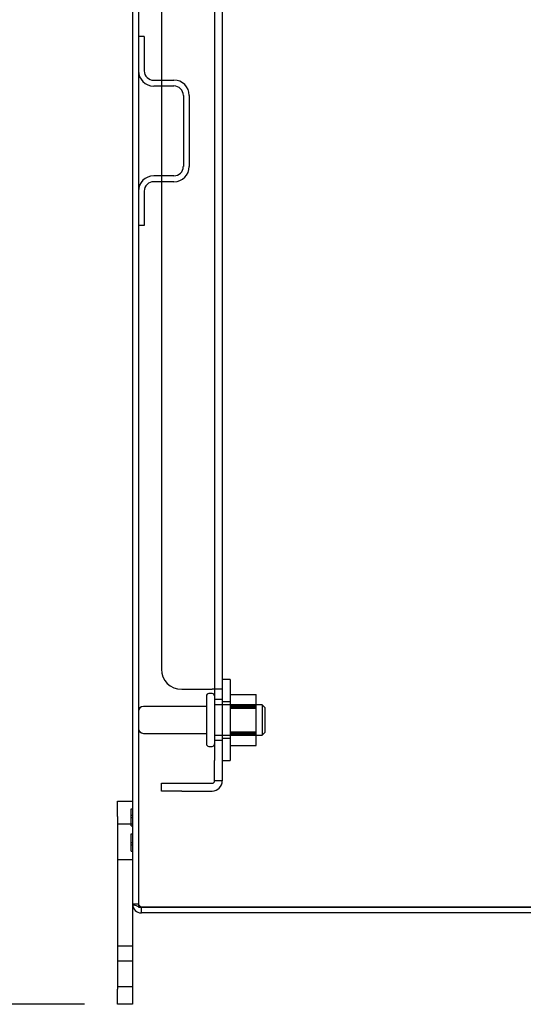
# Model space of a CAD drawing. Header units: inches. Extents: x 1 to 240, y -1 to 159.
# Tile 16 of 111: x 13 to 19, y 67 to 79. Entities that reach past the tile are written whole.
import ezdxf
from ezdxf.enums import TextEntityAlignment as Align
from ezdxf.lldxf.tags import DXFTag

# ---------------------------------------------------------------- set-up
doc = ezdxf.new("R2010")
doc.units = ezdxf.units.IN
doc.header["$MEASUREMENT"] = 0
for name, color, linetype in [('COM40680', 7, 'Continuous'), ('COM43543', 7, 'Continuous'), ('COM43575', 7, 'Continuous'), ('COM55702-16', 7, 'Continuous'), ('Default', 7, 'Continuous'), ('FET07710', 7, 'Continuous'), ('NTS166105', 7, 'Continuous'), ('STD26094', 7, 'Continuous'), ('WAF25059', 7, 'Continuous')]:
    doc.layers.add(name, color=color, linetype=linetype)
doc.styles.add('SEACAD_Times_New_Roman', font='times.ttf')
tags = doc.linetypes.add('HIDDEN2', pattern=[0.1875, 0.125, -0.0625]).pattern_tags.tags
tags[6:7] = [DXFTag(74, 4), DXFTag(75, 0), DXFTag(340, '0'), DXFTag(46, 0.0), DXFTag(50, 0.0), DXFTag(44, 0.0), DXFTag(45, 0.0)]
tags[4:5] = [DXFTag(74, 4), DXFTag(75, 0), DXFTag(340, '0'), DXFTag(46, 0.0), DXFTag(50, 0.0), DXFTag(44, 0.0), DXFTag(45, 0.0)]
doc.dimstyles.new('HAMMOND_(STH_-_240x160)', dxfattribs={"dimtxt": 1, "dimasz": 1.25, "dimexe": 0.5, "dimexo": 0.5, "dimgap": 0.25, "dimtad": 0, "dimtih": 1, "dimtoh": 1, "dimzin": 0, "dimdsep": 46, "dimtxsty": 'SEACAD_Times_New_Roman', "dimblk1": '_SE_FILLED', "dimblk2": '_SE_FILLED', "dimsah": 1, "dimcen": 0.5, "dimadec": 0, "dimazin": 0, "dimtfac": 0.8, "dimtofl": 0, "dimtmove": 0, "dimatfit": 3, "dimfxl": 1, "dimtolj": 1, "dimtzin": 0, "dimarcsym": 0})

# ---------------------------------------------------------------- blocks, each defined once
blk = doc.blocks.new('SE5')
at = {"layer": 'COM40680', "color": 7, "linetype": 'HIDDEN2'}
for p, q in [((15.202, 101.286), (15.202, 70.79)), ((15.297, 101.286), (15.297, 70.79)), ((14.547, 101.036), (14.547, 71.04)), ((14.797, 70.79), (15.172, 70.79)), ((15.297, 70.79), (15.172, 70.79)), ((15.202, 70.79), (15.202, 69.913)), ((15.297, 70.79), (15.297, 69.913)), ((15.297, 70.663), (15.202, 70.663)), ((15.202, 70.163), (15.297, 70.163)), ((15.202, 69.663), (15.202, 69.913)), ((15.297, 69.913), (15.297, 69.663)), ((14.547, 69.538), (14.547, 69.633)), ((14.547, 69.633), (14.797, 69.633)), ((14.797, 69.633), (15.172, 69.633)), ((15.297, 69.663), (15.202, 69.663)), ((14.797, 69.538), (14.547, 69.538)), ((14.797, 69.538), (15.172, 69.538))]:
    blk.add_line(p, q, dxfattribs=at)
for centre, radius, start, end in [((14.797, 71.04), 0.25, 180, 270), ((15.172, 69.663), 0.125, 270, 0), ((15.172, 69.663), 0.03, 270, 0)]:
    blk.add_arc(centre, radius, start, end, dxfattribs=at)
at = {"layer": 'COM43543', "color": 7, "linetype": 'Continuous'}
for p, q in [((14.193, 103.93), (14.193, 68.146)), ((14.301, 68.11), (22.014, 68.11)), ((14.301, 68.038), (14.301, 68.11)), ((22.014, 68.11), (14.301, 68.11)), ((22.014, 68.038), (14.301, 68.038))]:
    blk.add_line(p, q, dxfattribs=at)
at = {"layer": 'COM43543', "color": 7, "linetype": 'HIDDEN2'}
for p, q in [((14.265, 103.93), (14.265, 68.146)), ((14.265, 68.146), (14.193, 68.146))]:
    blk.add_line(p, q, dxfattribs=at)
at = {"layer": 'COM43543', "color": 7, "linetype": 'Continuous'}
for radius, start in [(0.108, 180), (0.036, 245.9775)]:
    blk.add_arc((14.301, 68.146), radius, start, 270, dxfattribs=at)
at = {"layer": 'COM43543', "color": 7, "linetype": 'HIDDEN2'}
blk.add_arc((14.301, 68.146), 0.036, 180, 245.9775, dxfattribs=at)
at = {"layer": 'COM43543', "color": 7, "linetype": 'Continuous'}
blk.add_open_spline([(14.301, 68.11), (14.287, 68.113), (14.272, 68.116), (14.246, 68.122), (14.234, 68.125), (14.214, 68.131), (14.206, 68.134), (14.196, 68.14), (14.193, 68.143), (14.193, 68.146)], degree=3, knots=[0, 0, 0, 0, 0.25, 0.25, 0.5, 0.5, 0.75, 0.75, 1, 1, 1, 1], dxfattribs=at)
at = {"layer": 'COM43543', "color": 7, "linetype": 'HIDDEN2'}
blk.add_open_spline([(14.301, 68.11), (14.291, 68.116), (14.282, 68.122), (14.269, 68.134), (14.265, 68.14), (14.265, 68.146)], degree=3, knots=[0, 0, 0, 0, 0.5, 0.5, 1, 1, 1, 1], dxfattribs=at)
at = {"layer": 'COM43575', "color": 7, "linetype": 'HIDDEN2'}
for p, q in [((14.265, 68.146), (14.265, 68.11)), ((14.265, 68.11), (14.301, 68.11))]:
    blk.add_line(p, q, dxfattribs=at)
at = {"layer": 'COM55702-16', "color": 7, "linetype": 'HIDDEN2'}
for p, q in [((14.337, 78.825), (14.265, 78.825)), ((14.337, 78.825), (14.337, 78.403)), ((14.452, 78.288), (14.702, 78.288)), ((14.452, 78.216), (14.702, 78.216)), ((14.818, 78.1), (14.818, 77.225)), ((14.89, 78.1), (14.89, 77.225)), ((14.702, 77.11), (14.452, 77.11)), ((14.702, 77.038), (14.452, 77.038)), ((14.337, 76.922), (14.337, 76.5)), ((14.337, 76.5), (14.265, 76.5))]:
    blk.add_line(p, q, dxfattribs=at)
for centre, radius, start, end in [((14.452, 78.403), 0.188, 180, 270), ((14.452, 78.403), 0.116, 180, 270), ((14.702, 78.1), 0.188, 0, 90), ((14.702, 78.1), 0.116, 0, 90), ((14.702, 77.225), 0.115, 270, 0), ((14.702, 77.225), 0.188, 270, 0), ((14.452, 76.922), 0.188, 90, 180), ((14.452, 76.922), 0.116, 90, 180)]:
    blk.add_arc(centre, radius, start, end, dxfattribs=at)
at = {"layer": 'FET07710', "color": 7, "linetype": 'Continuous'}
for p, q in [((14.006, 69.226), (14.006, 69.413)), ((14.006, 69.413), (14.193, 69.413)), ((14.006, 69.226), (14.006, 67.101)), ((14.193, 68.146), (14.193, 67.101)), ((14.006, 66.913), (14.006, 67.101)), ((14.193, 67.101), (14.193, 66.913)), ((14.193, 66.913), (14.006, 66.913))]:
    blk.add_line(p, q, dxfattribs=at)
at = {"layer": 'FET07710', "color": 7, "linetype": 'HIDDEN2'}
for p, q in [((14.173, 69.32), (14.193, 69.32)), ((14.173, 69.108), (14.173, 69.32)), ((14.173, 69.243), (14.193, 69.243)), ((14.173, 69.214), (14.193, 69.214)), ((14.193, 69.132), (14.006, 69.132)), ((14.173, 69.108), (14.193, 69.108)), ((14.173, 69.011), (14.193, 69.011)), ((14.173, 68.798), (14.173, 69.011)), ((14.173, 68.905), (14.193, 68.905)), ((14.173, 68.876), (14.193, 68.876)), ((14.173, 68.798), (14.193, 68.798)), ((14.006, 68.694), (14.193, 68.694)), ((14.006, 67.631), (14.193, 67.631)), ((14.193, 67.444), (14.006, 67.444)), ((14.006, 67.132), (14.193, 67.132))]:
    blk.add_line(p, q, dxfattribs=at)
at = {"layer": 'NTS166105', "color": 7, "linetype": 'HIDDEN2'}
for p, q in [((15.393, 70.727), (15.713, 70.727)), ((15.713, 70.558), (15.713, 70.727)), ((15.393, 70.6), (15.713, 70.6)), ((15.393, 70.585), (15.713, 70.585)), ((15.713, 70.567), (15.393, 70.567)), ((15.393, 70.558), (15.713, 70.558)), ((15.713, 70.242), (15.713, 70.558)), ((15.393, 70.266), (15.713, 70.266)), ((15.393, 70.259), (15.713, 70.259)), ((15.393, 70.242), (15.713, 70.242)), ((15.393, 70.225), (15.713, 70.225)), ((15.713, 70.097), (15.713, 70.242)), ((15.393, 70.097), (15.713, 70.097))]:
    blk.add_line(p, q, dxfattribs=at)
at = {"layer": 'STD26094', "color": 7, "linetype": 'HIDDEN2'}
for p, q in [((15.102, 70.708), (15.102, 70.118)), ((15.172, 70.738), (15.132, 70.738)), ((15.102, 70.578), (14.325, 70.578)), ((15.789, 70.6), (15.202, 70.6)), ((15.789, 70.6), (15.789, 70.225)), ((15.827, 70.563), (15.789, 70.6)), ((15.827, 70.263), (15.827, 70.563)), ((14.325, 70.248), (15.102, 70.248)), ((15.202, 70.225), (15.789, 70.225)), ((15.789, 70.225), (15.827, 70.263)), ((15.132, 70.088), (15.172, 70.088))]:
    blk.add_line(p, q, dxfattribs=at)
for centre, radius, start, end in [((15.132, 70.708), 0.03, 90, 180), ((15.172, 70.708), 0.03, 0, 90), ((14.325, 70.518), 0.06, 90, 180), ((14.325, 70.308), 0.06, 180, 270), ((15.132, 70.118), 0.03, 180, 270), ((15.172, 70.118), 0.03, 270, 0)]:
    blk.add_arc(centre, radius, start, end, dxfattribs=at)
at = {"layer": 'WAF25059', "color": 7, "linetype": 'HIDDEN2'}
for p, q in [((15.393, 70.913), (15.297, 70.913)), ((15.393, 70.913), (15.393, 69.913)), ((15.393, 70.635), (15.297, 70.635)), ((15.297, 70.19), (15.393, 70.19)), ((15.297, 69.913), (15.393, 69.913))]:
    blk.add_line(p, q, dxfattribs=at)
blk = doc.blocks.new('DMBLK3150')
at = {"layer": 'Default', "linetype": 'Continuous'}
for points in [[(8.411, 103.913), (8.828, 103.913), (8.619, 105.163)], [(8.411, 68.163), (8.619, 66.913), (8.828, 68.163)]]:
    blk.add_hatch(color=7, dxfattribs=at).paths.add_polyline_path(points)
at = {"layer": 'Default', "color": 7, "linetype": 'Continuous'}
for p, q in [((13.506, 105.163), (8.119, 105.163)), ((8.619, 86.888), (8.619, 105.163)), ((8.619, 66.913), (8.619, 85.538)), ((13.599, 66.913), (8.119, 66.913))]:
    blk.add_line(p, q, dxfattribs=at)
at = {"layer": 'Default', "color": 7, "linetype": 'Continuous', "style": 'SEACAD_Times_New_Roman'}
blk.add_text('38.25', height=1, dxfattribs=at).set_placement((6.913, 86.538), align=Align.TOP_LEFT)
blk = doc.blocks.new('_SE_FILLED')
at = {"color": 0}
blk.add_line((0, 0), (-1, 0), dxfattribs=at)
blk.add_solid([(0, 0), (-1, -0.1665), (-1, 0.1665), (0, 0)], dxfattribs=at)

msp = doc.modelspace()

# ---------------------------------------------------------------- block references
at = {"layer": 'Default'}
msp.add_blockref('SE5', (0, 0), dxfattribs=at)

# ---------------------------------------------------------------- dimensions: what is measured, and where the dimension line sits
at = {"layer": 'Default', "color": 7, "linetype": 'Continuous'}
dim = msp.add_linear_dim(base=(8.619, 66.913), p1=(14.099, 66.913), p2=(14.193, 105.163), angle=89.8599, text='\\A1;<>', dimstyle='HAMMOND_(STH_-_240x160)', dxfattribs=at)
dim.commit()
dim.dimension.update_dxf_attribs({"geometry": 'DMBLK3150', "text_midpoint": (8.619, 86.038), "dimtype": 161})

doc.saveas('drawing.dxf')
